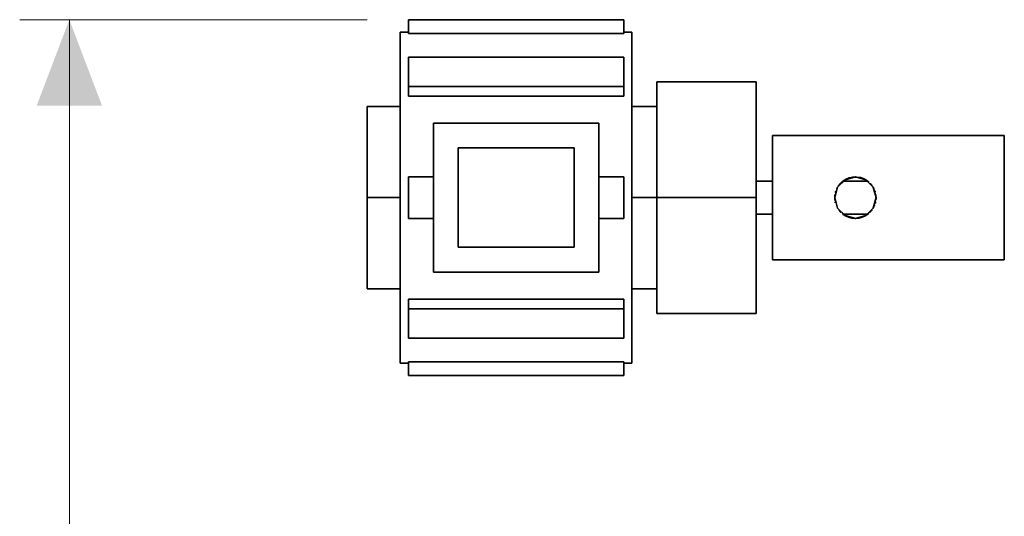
# Model space of a CAD drawing. Header units: millimetres. Extents: x 0 to 420, y 0 to 297.
# Tile 5 of 8: x 105 to 135, y 219 to 234. Entities that reach past the tile are written whole.
import ezdxf

# ---------------------------------------------------------------- set-up
doc = ezdxf.new("R2010")
doc.units = ezdxf.units.MM
doc.layers.add('DIM', color=7, linetype='Continuous', lineweight=18, true_color=0x1e5aa0)
doc.layers.add('OUTLINE', color=7, linetype='Continuous', lineweight=35, true_color=0x141414)

msp = doc.modelspace()

# ---------------------------------------------------------------- hatches: boundary and pattern name
at = {"layer": 'DIM'}
msp.add_hatch(color=7, dxfattribs=at).paths.add_polyline_path([(106.375, 233.5), (105.387, 230.9), (107.363, 230.9)])

# ---------------------------------------------------------------- linework, layer by layer
for points in [[(115.375, 233.5), (104.875, 233.5)], [(106.375, 166.5), (106.375, 233.5)]]:
    msp.add_lwpolyline(points, dxfattribs=at)
at = {"layer": 'OUTLINE'}
for points in [[(116.625, 233.086), (116.625, 233.5)], [(116.625, 233.5), (123.125, 233.5)], [(123.125, 233.086), (123.125, 233.5)], [(116.375, 233.125), (116.375, 232.292), (116.375, 231.458), (116.375, 230.625), (116.375, 229.792), (116.375, 228.958), (116.375, 228.125)], [(116.375, 233.125), (116.625, 233.125)], [(116.625, 233.086), (123.125, 233.086)], [(123.125, 233.125), (123.375, 233.125)], [(123.375, 233.125), (123.375, 232.292), (123.375, 231.458), (123.375, 230.625), (123.375, 229.792), (123.375, 228.958), (123.375, 228.125)], [(116.625, 231.484), (116.625, 232.368)], [(116.625, 232.368), (123.125, 232.368)], [(123.125, 231.484), (123.125, 232.368)], [(116.625, 231.191), (116.625, 231.484)], [(116.625, 231.484), (123.125, 231.484)], [(123.125, 231.191), (123.125, 231.484)], [(124.125, 228.125), (124.125, 231.625)], [(127.125, 231.625), (124.125, 231.625)], [(127.125, 228.125), (127.125, 231.625)], [(116.625, 231.191), (123.125, 231.191)], [(115.375, 230.875), (115.375, 230.417), (115.375, 229.958), (115.375, 229.5), (115.375, 229.042), (115.375, 228.583), (115.375, 228.125)], [(115.375, 230.875), (116.375, 230.875)], [(123.375, 230.875), (124.125, 230.875)], [(117.375, 225.875), (117.375, 230.375)], [(117.375, 230.375), (122.375, 230.375)], [(122.375, 225.875), (122.375, 230.375)], [(127.625, 230), (127.625, 229.688), (127.625, 229.375), (127.625, 229.062), (127.625, 228.75), (127.625, 228.438), (127.625, 228.125)], [(127.625, 230), (134.625, 230)], [(134.625, 230), (134.625, 229.688), (134.625, 229.375), (134.625, 229.062), (134.625, 228.75), (134.625, 228.438), (134.625, 228.125)], [(121.625, 229.625), (118.125, 229.625)], [(118.125, 226.625), (118.125, 229.625)], [(121.625, 226.625), (121.625, 229.625)], [(116.625, 227.5), (116.625, 228.75)], [(116.625, 228.75), (117.375, 228.75)], [(122.375, 228.75), (123.125, 228.75)], [(123.125, 227.5), (123.125, 228.75)], [(127.125, 228.625), (127.625, 228.625)], [(130.75, 228.125), (130.666, 228.438), (130.437, 228.666), (130.125, 228.75), (129.812, 228.666), (129.584, 228.438), (129.5, 228.125)], [(129.645, 228.525), (129.639, 228.518), (129.634, 228.512), (129.629, 228.505), (129.623, 228.498), (129.618, 228.491), (129.613, 228.484)], [(129.613, 228.484), (129.613, 228.484), (129.613, 228.484), (129.613, 228.484), (129.613, 228.484), (129.613, 228.484), (129.613, 228.484)], [(129.667, 228.55), (129.667, 228.55), (129.666, 228.549), (129.666, 228.549), (129.666, 228.549), (129.665, 228.549), (129.665, 228.548)], [(129.669, 228.553), (129.669, 228.553), (129.669, 228.553), (129.669, 228.553), (129.669, 228.553), (129.669, 228.553), (129.669, 228.553)], [(129.708, 228.59), (129.701, 228.585), (129.695, 228.579), (129.689, 228.573), (129.683, 228.567), (129.677, 228.561), (129.671, 228.555)], [(129.711, 228.593), (129.71, 228.592), (129.71, 228.592), (129.709, 228.592), (129.709, 228.591), (129.708, 228.591), (129.708, 228.59)], [(129.711, 228.594), (129.711, 228.594), (129.711, 228.594), (129.711, 228.594), (129.711, 228.594), (129.711, 228.594), (129.711, 228.594)], [(129.713, 228.595), (129.713, 228.595), (129.713, 228.595), (129.713, 228.595), (129.713, 228.595), (129.713, 228.595), (129.713, 228.595)], [(129.713, 228.595), (129.713, 228.595), (129.713, 228.595), (129.713, 228.595), (129.713, 228.595), (129.713, 228.595), (129.713, 228.595)], [(129.716, 228.598), (129.716, 228.598), (129.716, 228.598), (129.716, 228.598), (129.716, 228.598), (129.716, 228.598), (129.716, 228.598)], [(129.722, 228.603), (129.722, 228.603), (129.722, 228.603), (129.722, 228.603), (129.722, 228.603), (129.722, 228.603), (129.722, 228.603)], [(129.738, 228.616), (129.736, 228.614), (129.734, 228.612), (129.732, 228.611), (129.73, 228.609), (129.728, 228.608), (129.726, 228.606)], [(129.75, 228.625), (129.75, 228.625), (129.75, 228.625), (129.75, 228.625), (129.75, 228.625), (129.75, 228.625), (129.75, 228.625)], [(129.75, 228.625), (130.5, 228.625)], [(129.751, 228.626), (129.751, 228.626), (129.751, 228.626), (129.751, 228.626), (129.751, 228.626), (129.751, 228.626), (129.751, 228.626)], [(129.752, 228.627), (129.752, 228.627), (129.752, 228.627), (129.752, 228.627), (129.752, 228.627), (129.752, 228.627), (129.752, 228.627)], [(129.781, 228.647), (129.776, 228.644), (129.771, 228.64), (129.767, 228.637), (129.762, 228.634), (129.758, 228.631), (129.753, 228.628)], [(129.807, 228.663), (129.803, 228.661), (129.799, 228.658), (129.795, 228.656), (129.791, 228.653), (129.786, 228.65), (129.782, 228.648)], [(129.796, 228.657), (129.796, 228.657), (129.796, 228.657), (129.796, 228.657), (129.796, 228.657), (129.796, 228.657), (129.796, 228.657)], [(129.8, 228.659), (129.799, 228.659), (129.799, 228.658), (129.798, 228.658), (129.798, 228.657), (129.797, 228.657), (129.797, 228.657)], [(129.812, 228.666), (129.812, 228.666), (129.812, 228.666), (129.811, 228.666), (129.811, 228.665), (129.811, 228.665), (129.81, 228.665)], [(129.817, 228.669), (129.816, 228.669), (129.815, 228.668), (129.814, 228.667), (129.813, 228.667), (129.812, 228.666), (129.811, 228.665)], [(129.815, 228.668), (129.815, 228.668), (129.815, 228.668), (129.815, 228.668), (129.815, 228.668), (129.815, 228.668), (129.815, 228.668)], [(129.825, 228.673), (129.824, 228.673), (129.824, 228.673), (129.823, 228.672), (129.822, 228.672), (129.822, 228.671), (129.821, 228.671)], [(129.822, 228.672), (129.822, 228.672), (129.822, 228.672), (129.822, 228.672), (129.822, 228.672), (129.822, 228.672), (129.822, 228.672)], [(129.827, 228.674), (129.826, 228.674), (129.826, 228.674), (129.826, 228.674), (129.825, 228.673), (129.825, 228.673), (129.824, 228.673)], [(129.828, 228.675), (129.828, 228.675), (129.828, 228.675), (129.827, 228.675), (129.827, 228.675), (129.827, 228.674), (129.827, 228.674)], [(130.486, 228.635), (130.386, 228.693), (130.277, 228.731), (130.163, 228.749), (130.047, 228.745), (129.934, 228.72), (129.828, 228.675)], [(130.428, 228.671), (130.435, 228.668), (130.441, 228.664), (130.447, 228.66), (130.454, 228.657), (130.46, 228.653), (130.466, 228.649)], [(130.481, 228.639), (130.478, 228.641), (130.475, 228.643), (130.472, 228.645), (130.469, 228.647), (130.466, 228.649), (130.463, 228.651)], [(130.474, 228.644), (130.479, 228.64), (130.485, 228.636), (130.49, 228.632), (130.496, 228.628), (130.501, 228.624), (130.506, 228.62)], [(130.5, 228.625), (130.497, 228.627), (130.494, 228.629), (130.491, 228.631), (130.488, 228.634), (130.485, 228.636), (130.482, 228.638)], [(130.507, 228.62), (130.507, 228.62), (130.507, 228.62), (130.507, 228.62), (130.507, 228.62), (130.507, 228.62), (130.507, 228.62)], [(130.507, 228.619), (130.507, 228.619), (130.507, 228.619), (130.507, 228.619), (130.507, 228.619), (130.507, 228.619), (130.507, 228.619)], [(130.512, 228.616), (130.515, 228.614), (130.517, 228.612), (130.52, 228.609), (130.523, 228.607), (130.525, 228.605), (130.528, 228.603)], [(130.531, 228.6), (130.531, 228.6), (130.531, 228.6), (130.531, 228.6), (130.531, 228.6), (130.531, 228.6), (130.531, 228.6)], [(130.532, 228.6), (130.532, 228.6), (130.532, 228.6), (130.532, 228.6), (130.532, 228.6), (130.532, 228.6), (130.532, 228.6)], [(130.534, 228.598), (130.534, 228.598), (130.534, 228.598), (130.534, 228.598), (130.534, 228.598), (130.534, 228.598), (130.534, 228.598)], [(130.566, 228.568), (130.566, 228.568), (130.566, 228.568), (130.566, 228.568), (130.566, 228.568), (130.566, 228.568), (130.566, 228.568)], [(130.587, 228.545), (130.588, 228.545), (130.588, 228.545), (130.588, 228.545), (130.588, 228.545), (130.588, 228.544), (130.588, 228.544)], [(130.589, 228.544), (130.589, 228.544), (130.589, 228.544), (130.589, 228.544), (130.589, 228.544), (130.589, 228.544), (130.589, 228.544)], [(130.605, 228.525), (130.609, 228.52), (130.613, 228.516), (130.617, 228.511), (130.62, 228.506), (130.624, 228.501), (130.628, 228.497)], [(130.628, 228.496), (130.628, 228.496), (130.628, 228.496), (130.628, 228.496), (130.628, 228.496), (130.628, 228.496), (130.628, 228.496)], [(130.628, 228.495), (130.628, 228.495), (130.628, 228.495), (130.628, 228.495), (130.628, 228.495), (130.628, 228.495), (130.628, 228.495)], [(130.629, 228.495), (130.629, 228.495), (130.629, 228.495), (130.629, 228.495), (130.629, 228.495), (130.629, 228.495), (130.629, 228.495)], [(130.629, 228.495), (130.629, 228.495), (130.629, 228.495), (130.629, 228.495), (130.629, 228.495), (130.629, 228.495), (130.629, 228.495)], [(130.629, 228.494), (130.629, 228.494), (130.629, 228.494), (130.629, 228.494), (130.629, 228.494), (130.629, 228.494), (130.629, 228.494)], [(130.63, 228.494), (130.63, 228.494), (130.63, 228.494), (130.63, 228.494), (130.63, 228.494), (130.63, 228.494), (130.63, 228.494)], [(130.63, 228.493), (130.63, 228.493), (130.631, 228.492), (130.631, 228.492), (130.631, 228.491), (130.632, 228.491), (130.632, 228.49)], [(129.507, 228.219), (129.506, 228.213), (129.505, 228.208), (129.505, 228.202), (129.504, 228.197), (129.504, 228.191), (129.503, 228.186)], [(129.511, 228.244), (129.511, 228.244), (129.511, 228.244), (129.511, 228.244), (129.511, 228.244), (129.511, 228.244), (129.511, 228.244)], [(129.531, 228.318), (129.529, 228.312), (129.526, 228.305), (129.524, 228.298), (129.522, 228.291), (129.521, 228.284), (129.519, 228.277)], [(129.556, 228.383), (129.556, 228.383), (129.556, 228.383), (129.556, 228.382), (129.555, 228.382), (129.555, 228.382), (129.555, 228.382)], [(129.555, 228.38), (129.555, 228.38), (129.555, 228.38), (129.555, 228.38), (129.555, 228.38), (129.555, 228.38), (129.555, 228.38)], [(129.578, 228.428), (129.574, 228.421), (129.571, 228.414), (129.567, 228.406), (129.563, 228.399), (129.56, 228.391), (129.556, 228.384)], [(130.668, 228.434), (130.668, 228.434), (130.668, 228.434), (130.668, 228.434), (130.668, 228.434), (130.668, 228.434), (130.668, 228.434)], [(130.668, 228.434), (130.668, 228.434), (130.668, 228.434), (130.668, 228.434), (130.668, 228.434), (130.668, 228.434), (130.668, 228.434)], [(130.669, 228.433), (130.669, 228.433), (130.669, 228.433), (130.669, 228.433), (130.669, 228.433), (130.669, 228.433), (130.669, 228.433)], [(130.67, 228.43), (130.674, 228.424), (130.677, 228.417), (130.681, 228.411), (130.684, 228.405), (130.687, 228.398), (130.69, 228.392)], [(130.716, 228.328), (130.719, 228.32), (130.722, 228.311), (130.724, 228.302), (130.727, 228.294), (130.729, 228.285), (130.732, 228.276)], [(130.743, 228.221), (130.744, 228.214), (130.745, 228.206), (130.746, 228.199), (130.746, 228.192), (130.747, 228.185), (130.748, 228.178)], [(116.375, 228.125), (115.375, 228.125)], [(115.375, 228.125), (115.375, 227.667), (115.375, 227.208), (115.375, 226.75), (115.375, 226.292), (115.375, 225.833), (115.375, 225.375)], [(116.375, 228.125), (116.375, 227.292), (116.375, 226.458), (116.375, 225.625), (116.375, 224.792), (116.375, 223.958), (116.375, 223.125)], [(124.125, 228.125), (123.375, 228.125)], [(123.375, 228.125), (123.375, 227.292), (123.375, 226.458), (123.375, 225.625), (123.375, 224.792), (123.375, 223.958), (123.375, 223.125)], [(124.125, 224.625), (124.125, 228.125)], [(127.125, 228.125), (124.125, 228.125)], [(127.125, 224.625), (127.125, 228.125)], [(127.625, 228.125), (127.625, 227.812), (127.625, 227.5), (127.625, 227.188), (127.625, 226.875), (127.625, 226.562), (127.625, 226.25)], [(129.5, 228.125), (129.584, 227.812), (129.812, 227.584), (130.125, 227.5), (130.437, 227.584), (130.666, 227.812), (130.75, 228.125)], [(129.5, 228.125), (129.5, 228.11), (129.501, 228.095), (129.502, 228.08), (129.503, 228.065), (129.505, 228.05), (129.506, 228.035)], [(129.501, 228.163), (129.501, 228.163), (129.501, 228.163), (129.501, 228.163), (129.501, 228.163), (129.501, 228.163), (129.501, 228.163)], [(129.501, 228.161), (129.501, 228.161), (129.501, 228.161), (129.501, 228.161), (129.501, 228.161), (129.501, 228.16), (129.501, 228.16)], [(129.501, 228.16), (129.501, 228.16), (129.501, 228.159), (129.501, 228.159), (129.501, 228.159), (129.501, 228.158), (129.501, 228.158)], [(129.501, 228.158), (129.501, 228.158), (129.501, 228.158), (129.501, 228.158), (129.501, 228.158), (129.501, 228.158), (129.501, 228.158)], [(129.502, 228.18), (129.502, 228.179), (129.502, 228.178), (129.502, 228.177), (129.502, 228.177), (129.502, 228.176), (129.502, 228.175)], [(129.502, 228.175), (129.502, 228.175), (129.502, 228.175), (129.502, 228.175), (129.502, 228.175), (129.502, 228.175), (129.502, 228.175)], [(129.514, 227.995), (129.514, 227.992), (129.515, 227.988), (129.516, 227.984), (129.517, 227.98), (129.518, 227.976), (129.519, 227.973)], [(130.708, 227.9), (130.708, 227.899), (130.707, 227.898), (130.707, 227.898), (130.707, 227.897), (130.707, 227.896), (130.706, 227.896)], [(130.706, 227.896), (130.706, 227.896), (130.706, 227.896), (130.706, 227.896), (130.706, 227.896), (130.706, 227.896), (130.706, 227.896)], [(130.721, 227.938), (130.721, 227.938), (130.721, 227.938), (130.721, 227.938), (130.721, 227.938), (130.721, 227.938), (130.721, 227.938)], [(130.721, 227.936), (130.721, 227.936), (130.721, 227.936), (130.721, 227.936), (130.721, 227.936), (130.721, 227.936), (130.721, 227.936)], [(130.721, 227.936), (130.721, 227.936), (130.721, 227.936), (130.721, 227.936), (130.721, 227.936), (130.721, 227.936), (130.721, 227.936)], [(130.722, 227.939), (130.722, 227.939), (130.722, 227.939), (130.722, 227.939), (130.722, 227.939), (130.722, 227.939), (130.722, 227.939)], [(130.723, 227.945), (130.723, 227.945), (130.723, 227.945), (130.723, 227.945), (130.723, 227.945), (130.723, 227.945), (130.723, 227.945)], [(130.723, 227.944), (130.723, 227.944), (130.723, 227.944), (130.723, 227.944), (130.723, 227.944), (130.723, 227.944), (130.723, 227.944)], [(130.723, 227.943), (130.723, 227.943), (130.723, 227.943), (130.723, 227.943), (130.723, 227.943), (130.723, 227.943), (130.723, 227.943)], [(130.724, 227.948), (130.724, 227.948), (130.724, 227.948), (130.724, 227.948), (130.724, 227.948), (130.724, 227.948), (130.724, 227.948)], [(130.724, 227.947), (130.724, 227.947), (130.724, 227.947), (130.724, 227.947), (130.724, 227.947), (130.724, 227.947), (130.724, 227.947)], [(130.724, 227.947), (130.724, 227.947), (130.724, 227.947), (130.724, 227.947), (130.724, 227.947), (130.724, 227.947), (130.724, 227.947)], [(130.724, 227.946), (130.724, 227.946), (130.724, 227.946), (130.724, 227.946), (130.724, 227.946), (130.724, 227.946), (130.724, 227.946)], [(130.724, 227.945), (130.724, 227.945), (130.724, 227.945), (130.724, 227.945), (130.724, 227.945), (130.724, 227.945), (130.724, 227.945)], [(130.739, 228.006), (130.737, 227.997), (130.735, 227.989), (130.733, 227.98), (130.731, 227.971), (130.729, 227.963), (130.726, 227.954)], [(130.726, 227.954), (130.726, 227.954), (130.726, 227.954), (130.726, 227.954), (130.726, 227.954), (130.726, 227.954), (130.726, 227.954)], [(130.726, 227.953), (130.726, 227.953), (130.726, 227.953), (130.726, 227.953), (130.726, 227.953), (130.726, 227.953), (130.726, 227.953)], [(130.744, 228.037), (130.744, 228.037), (130.744, 228.037), (130.744, 228.037), (130.744, 228.037), (130.744, 228.037), (130.744, 228.037)], [(130.744, 228.036), (130.744, 228.036), (130.744, 228.036), (130.744, 228.036), (130.744, 228.036), (130.744, 228.036), (130.744, 228.036)], [(130.745, 228.05), (130.745, 228.05), (130.745, 228.05), (130.745, 228.05), (130.745, 228.05), (130.745, 228.05), (130.745, 228.05)], [(130.745, 228.047), (130.745, 228.047), (130.745, 228.047), (130.745, 228.047), (130.745, 228.047), (130.745, 228.047), (130.745, 228.047)], [(130.746, 228.058), (130.746, 228.058), (130.746, 228.058), (130.746, 228.058), (130.746, 228.058), (130.746, 228.058), (130.746, 228.058)], [(130.746, 228.058), (130.746, 228.058), (130.746, 228.058), (130.746, 228.058), (130.746, 228.058), (130.746, 228.058), (130.746, 228.058)], [(130.746, 228.057), (130.746, 228.057), (130.746, 228.057), (130.746, 228.057), (130.746, 228.057), (130.746, 228.057), (130.746, 228.057)], [(130.746, 228.055), (130.746, 228.055), (130.746, 228.055), (130.746, 228.055), (130.746, 228.055), (130.746, 228.055), (130.746, 228.055)], [(130.746, 228.054), (130.746, 228.054), (130.746, 228.054), (130.746, 228.054), (130.746, 228.054), (130.746, 228.054), (130.746, 228.054)], [(130.746, 228.052), (130.746, 228.052), (130.746, 228.052), (130.746, 228.052), (130.746, 228.052), (130.746, 228.052), (130.746, 228.052)], [(130.746, 228.051), (130.746, 228.051), (130.746, 228.051), (130.746, 228.051), (130.746, 228.051), (130.746, 228.051), (130.746, 228.051)], [(130.75, 228.125), (130.75, 228.115), (130.75, 228.104), (130.749, 228.094), (130.749, 228.084), (130.748, 228.074), (130.747, 228.064)], [(130.747, 228.062), (130.747, 228.062), (130.747, 228.062), (130.747, 228.062), (130.747, 228.062), (130.747, 228.062), (130.747, 228.062)], [(130.747, 228.062), (130.747, 228.062), (130.747, 228.062), (130.747, 228.062), (130.747, 228.062), (130.747, 228.062), (130.747, 228.062)], [(130.747, 228.062), (130.747, 228.062), (130.747, 228.062), (130.747, 228.062), (130.747, 228.062), (130.747, 228.062), (130.747, 228.062)], [(130.748, 228.178), (130.748, 228.178), (130.748, 228.178), (130.748, 228.178), (130.748, 228.178), (130.748, 228.178), (130.748, 228.178)], [(130.748, 228.176), (130.748, 228.176), (130.748, 228.176), (130.748, 228.176), (130.748, 228.176), (130.748, 228.176), (130.748, 228.176)], [(130.748, 228.174), (130.748, 228.174), (130.748, 228.174), (130.748, 228.174), (130.748, 228.174), (130.748, 228.174), (130.748, 228.174)], [(130.748, 228.173), (130.748, 228.173), (130.748, 228.173), (130.748, 228.173), (130.748, 228.173), (130.748, 228.173), (130.748, 228.173)], [(130.748, 228.171), (130.748, 228.171), (130.748, 228.171), (130.748, 228.171), (130.748, 228.171), (130.748, 228.171), (130.748, 228.171)], [(130.748, 228.169), (130.748, 228.169), (130.748, 228.169), (130.748, 228.169), (130.748, 228.169), (130.748, 228.169), (130.748, 228.169)], [(130.749, 228.168), (130.749, 228.168), (130.749, 228.168), (130.749, 228.168), (130.749, 228.168), (130.749, 228.168), (130.749, 228.168)], [(134.625, 228.125), (134.625, 227.812), (134.625, 227.5), (134.625, 227.188), (134.625, 226.875), (134.625, 226.562), (134.625, 226.25)], [(127.125, 227.625), (127.625, 227.625)], [(129.586, 227.808), (129.586, 227.808), (129.586, 227.808), (129.586, 227.808), (129.586, 227.808), (129.586, 227.808), (129.586, 227.808)], [(129.602, 227.783), (129.602, 227.783), (129.602, 227.783), (129.602, 227.783), (129.602, 227.783), (129.602, 227.783), (129.602, 227.783)], [(129.624, 227.751), (129.627, 227.747), (129.63, 227.743), (129.634, 227.739), (129.637, 227.735), (129.64, 227.731), (129.644, 227.726)], [(129.647, 227.722), (129.647, 227.722), (129.647, 227.722), (129.648, 227.721), (129.648, 227.721), (129.648, 227.721), (129.649, 227.72)], [(129.649, 227.72), (129.649, 227.72), (129.649, 227.72), (129.649, 227.72), (129.649, 227.72), (129.649, 227.72), (129.649, 227.72)], [(129.649, 227.72), (129.649, 227.72), (129.649, 227.72), (129.649, 227.72), (129.649, 227.72), (129.649, 227.72), (129.649, 227.72)], [(129.649, 227.72), (129.649, 227.72), (129.649, 227.72), (129.649, 227.72), (129.649, 227.72), (129.649, 227.72), (129.649, 227.72)], [(129.664, 227.702), (129.668, 227.699), (129.672, 227.695), (129.676, 227.691), (129.679, 227.687), (129.683, 227.683), (129.687, 227.679)], [(129.723, 227.646), (129.74, 227.633), (129.757, 227.62), (129.774, 227.608), (129.792, 227.596), (129.81, 227.585), (129.828, 227.575)], [(129.776, 227.606), (129.772, 227.609), (129.767, 227.612), (129.763, 227.615), (129.759, 227.619), (129.754, 227.622), (129.75, 227.625)], [(129.75, 227.625), (130.5, 227.625)], [(129.764, 227.614), (129.764, 227.614), (129.764, 227.614), (129.764, 227.614), (129.764, 227.614), (129.764, 227.614), (129.764, 227.614)], [(129.765, 227.614), (129.773, 227.608), (129.782, 227.603), (129.79, 227.597), (129.799, 227.592), (129.808, 227.586), (129.817, 227.581)], [(129.801, 227.59), (129.801, 227.59), (129.801, 227.59), (129.801, 227.59), (129.801, 227.59), (129.801, 227.59), (129.801, 227.59)], [(129.812, 227.584), (129.811, 227.585), (129.809, 227.585), (129.808, 227.586), (129.807, 227.587), (129.806, 227.587), (129.805, 227.588)], [(130.444, 227.588), (130.444, 227.587), (130.443, 227.587), (130.442, 227.586), (130.441, 227.586), (130.44, 227.585), (130.439, 227.585)], [(130.443, 227.587), (130.447, 227.589), (130.451, 227.592), (130.455, 227.594), (130.459, 227.597), (130.463, 227.599), (130.467, 227.602)], [(130.45, 227.591), (130.451, 227.591), (130.451, 227.592), (130.452, 227.592), (130.452, 227.593), (130.453, 227.593), (130.453, 227.593)], [(130.454, 227.593), (130.454, 227.593), (130.454, 227.593), (130.454, 227.593), (130.454, 227.593), (130.454, 227.593), (130.454, 227.593)], [(130.458, 227.596), (130.458, 227.596), (130.458, 227.596), (130.458, 227.596), (130.458, 227.596), (130.458, 227.596), (130.458, 227.596)], [(130.459, 227.596), (130.459, 227.596), (130.459, 227.596), (130.459, 227.596), (130.459, 227.596), (130.459, 227.596), (130.459, 227.596)], [(130.461, 227.598), (130.461, 227.598), (130.461, 227.598), (130.461, 227.598), (130.461, 227.598), (130.461, 227.598), (130.461, 227.598)], [(130.463, 227.599), (130.463, 227.599), (130.463, 227.599), (130.463, 227.599), (130.463, 227.599), (130.463, 227.599), (130.463, 227.599)], [(130.463, 227.599), (130.463, 227.599), (130.463, 227.599), (130.463, 227.599), (130.463, 227.599), (130.463, 227.599), (130.463, 227.599)], [(130.464, 227.6), (130.464, 227.6), (130.464, 227.6), (130.464, 227.6), (130.464, 227.6), (130.464, 227.6), (130.464, 227.6)], [(130.465, 227.6), (130.465, 227.6), (130.465, 227.6), (130.465, 227.6), (130.465, 227.6), (130.465, 227.6), (130.465, 227.6)], [(130.466, 227.601), (130.466, 227.601), (130.466, 227.601), (130.466, 227.601), (130.466, 227.601), (130.466, 227.601), (130.466, 227.601)], [(130.467, 227.602), (130.467, 227.602), (130.467, 227.602), (130.467, 227.602), (130.467, 227.602), (130.467, 227.602), (130.467, 227.602)], [(130.467, 227.602), (130.467, 227.602), (130.467, 227.602), (130.467, 227.602), (130.467, 227.602), (130.467, 227.602), (130.467, 227.602)], [(130.496, 227.622), (130.491, 227.618), (130.487, 227.615), (130.482, 227.612), (130.478, 227.609), (130.473, 227.606), (130.469, 227.603)], [(130.469, 227.603), (130.471, 227.605), (130.473, 227.606), (130.475, 227.607), (130.476, 227.608), (130.478, 227.609), (130.48, 227.61)], [(130.48, 227.611), (130.48, 227.611), (130.48, 227.611), (130.48, 227.611), (130.48, 227.611), (130.48, 227.611), (130.48, 227.611)], [(130.494, 227.62), (130.494, 227.621), (130.495, 227.621), (130.495, 227.621), (130.496, 227.622), (130.496, 227.622), (130.497, 227.622)], [(130.498, 227.623), (130.498, 227.623), (130.498, 227.623), (130.498, 227.623), (130.498, 227.623), (130.498, 227.623), (130.498, 227.623)], [(130.499, 227.624), (130.499, 227.624), (130.499, 227.624), (130.499, 227.624), (130.499, 227.624), (130.499, 227.624), (130.499, 227.624)], [(130.5, 227.625), (130.5, 227.625), (130.5, 227.625), (130.5, 227.625), (130.5, 227.625), (130.5, 227.625), (130.5, 227.625)], [(130.523, 227.643), (130.52, 227.641), (130.517, 227.638), (130.514, 227.636), (130.511, 227.633), (130.508, 227.631), (130.504, 227.628)], [(130.504, 227.628), (130.504, 227.628), (130.504, 227.628), (130.504, 227.628), (130.504, 227.628), (130.504, 227.628), (130.504, 227.628)], [(130.579, 227.696), (130.576, 227.692), (130.572, 227.689), (130.569, 227.685), (130.566, 227.682), (130.562, 227.678), (130.559, 227.675)], [(130.59, 227.707), (130.59, 227.707), (130.59, 227.707), (130.59, 227.707), (130.59, 227.707), (130.59, 227.707), (130.59, 227.707)], [(130.591, 227.709), (130.591, 227.709), (130.591, 227.709), (130.591, 227.709), (130.591, 227.709), (130.591, 227.709), (130.591, 227.709)], [(130.593, 227.711), (130.593, 227.711), (130.593, 227.711), (130.593, 227.711), (130.593, 227.711), (130.593, 227.711), (130.593, 227.711)], [(130.596, 227.714), (130.596, 227.714), (130.596, 227.714), (130.596, 227.714), (130.596, 227.714), (130.596, 227.714), (130.596, 227.714)], [(130.597, 227.715), (130.597, 227.715), (130.597, 227.715), (130.597, 227.715), (130.597, 227.715), (130.597, 227.715), (130.597, 227.715)], [(130.597, 227.715), (130.597, 227.715), (130.597, 227.715), (130.597, 227.715), (130.597, 227.715), (130.597, 227.715), (130.597, 227.715)], [(130.598, 227.716), (130.598, 227.716), (130.598, 227.716), (130.598, 227.716), (130.598, 227.716), (130.598, 227.716), (130.598, 227.716)], [(130.598, 227.716), (130.598, 227.716), (130.598, 227.716), (130.598, 227.716), (130.598, 227.716), (130.598, 227.716), (130.598, 227.716)], [(130.599, 227.718), (130.599, 227.718), (130.599, 227.718), (130.599, 227.718), (130.599, 227.718), (130.599, 227.718), (130.599, 227.718)], [(130.599, 227.718), (130.599, 227.718), (130.599, 227.718), (130.599, 227.718), (130.599, 227.718), (130.599, 227.718), (130.599, 227.718)], [(130.6, 227.719), (130.6, 227.719), (130.6, 227.719), (130.6, 227.719), (130.6, 227.719), (130.6, 227.719), (130.6, 227.719)], [(130.601, 227.72), (130.601, 227.72), (130.601, 227.72), (130.601, 227.72), (130.601, 227.72), (130.601, 227.72), (130.601, 227.72)], [(130.602, 227.721), (130.602, 227.721), (130.602, 227.721), (130.602, 227.721), (130.602, 227.721), (130.602, 227.721), (130.602, 227.721)], [(130.603, 227.722), (130.603, 227.722), (130.603, 227.722), (130.603, 227.722), (130.603, 227.722), (130.603, 227.722), (130.603, 227.722)], [(130.603, 227.722), (130.603, 227.722), (130.603, 227.722), (130.603, 227.722), (130.603, 227.722), (130.603, 227.722), (130.603, 227.722)], [(130.605, 227.724), (130.605, 227.724), (130.605, 227.724), (130.605, 227.724), (130.605, 227.724), (130.605, 227.724), (130.605, 227.724)], [(130.625, 227.751), (130.622, 227.746), (130.619, 227.742), (130.616, 227.738), (130.612, 227.734), (130.609, 227.73), (130.606, 227.726)], [(130.651, 227.788), (130.651, 227.788), (130.651, 227.788), (130.651, 227.788), (130.651, 227.788), (130.651, 227.788), (130.651, 227.788)], [(130.653, 227.791), (130.653, 227.791), (130.653, 227.791), (130.653, 227.791), (130.653, 227.791), (130.653, 227.791), (130.653, 227.791)], [(130.654, 227.793), (130.654, 227.793), (130.654, 227.793), (130.654, 227.793), (130.654, 227.793), (130.654, 227.793), (130.654, 227.793)], [(130.654, 227.792), (130.654, 227.792), (130.654, 227.792), (130.654, 227.792), (130.654, 227.792), (130.654, 227.792), (130.654, 227.792)], [(130.654, 227.792), (130.654, 227.792), (130.654, 227.792), (130.654, 227.792), (130.654, 227.792), (130.654, 227.792), (130.654, 227.792)], [(130.655, 227.794), (130.655, 227.794), (130.655, 227.794), (130.655, 227.794), (130.655, 227.794), (130.655, 227.794), (130.655, 227.794)], [(130.655, 227.794), (130.655, 227.794), (130.655, 227.794), (130.655, 227.794), (130.655, 227.794), (130.655, 227.794), (130.655, 227.794)], [(130.655, 227.793), (130.655, 227.793), (130.655, 227.793), (130.655, 227.793), (130.655, 227.793), (130.655, 227.793), (130.655, 227.793)], [(130.656, 227.795), (130.656, 227.795), (130.656, 227.795), (130.656, 227.795), (130.656, 227.795), (130.656, 227.795), (130.656, 227.795)], [(130.657, 227.798), (130.657, 227.798), (130.657, 227.798), (130.657, 227.798), (130.657, 227.798), (130.657, 227.798), (130.657, 227.798)], [(130.657, 227.797), (130.657, 227.797), (130.657, 227.797), (130.657, 227.797), (130.657, 227.797), (130.657, 227.797), (130.657, 227.797)], [(130.658, 227.799), (130.658, 227.799), (130.658, 227.799), (130.658, 227.799), (130.658, 227.799), (130.658, 227.799), (130.658, 227.799)], [(130.66, 227.802), (130.66, 227.802), (130.66, 227.802), (130.66, 227.802), (130.66, 227.802), (130.66, 227.802), (130.66, 227.802)], [(130.661, 227.804), (130.661, 227.804), (130.661, 227.804), (130.661, 227.804), (130.661, 227.804), (130.661, 227.804), (130.661, 227.804)], [(130.661, 227.804), (130.661, 227.804), (130.661, 227.804), (130.661, 227.804), (130.661, 227.804), (130.661, 227.804), (130.661, 227.804)], [(130.661, 227.803), (130.661, 227.803), (130.661, 227.803), (130.661, 227.803), (130.661, 227.803), (130.661, 227.803), (130.661, 227.803)], [(130.662, 227.806), (130.662, 227.806), (130.662, 227.806), (130.662, 227.806), (130.662, 227.806), (130.662, 227.806), (130.662, 227.806)], [(130.662, 227.805), (130.662, 227.805), (130.662, 227.805), (130.662, 227.805), (130.662, 227.805), (130.662, 227.805), (130.662, 227.805)], [(130.662, 227.805), (130.662, 227.805), (130.662, 227.805), (130.662, 227.805), (130.662, 227.805), (130.662, 227.805), (130.662, 227.805)], [(130.663, 227.806), (130.663, 227.806), (130.663, 227.806), (130.663, 227.806), (130.663, 227.806), (130.663, 227.806), (130.663, 227.806)], [(130.663, 227.806), (130.663, 227.806), (130.663, 227.806), (130.663, 227.806), (130.663, 227.806), (130.663, 227.806), (130.663, 227.806)], [(130.666, 227.812), (130.665, 227.811), (130.665, 227.811), (130.665, 227.81), (130.665, 227.81), (130.664, 227.809), (130.664, 227.809)], [(130.664, 227.809), (130.664, 227.809), (130.664, 227.809), (130.664, 227.809), (130.664, 227.809), (130.664, 227.809), (130.664, 227.809)], [(130.664, 227.808), (130.664, 227.808), (130.664, 227.808), (130.664, 227.808), (130.664, 227.808), (130.664, 227.808), (130.664, 227.808)], [(130.667, 227.814), (130.667, 227.814), (130.667, 227.813), (130.667, 227.813), (130.667, 227.813), (130.667, 227.813), (130.667, 227.813)], [(130.677, 227.833), (130.677, 227.833), (130.677, 227.833), (130.677, 227.832), (130.677, 227.832), (130.677, 227.832), (130.677, 227.832)], [(130.679, 227.836), (130.679, 227.836), (130.679, 227.836), (130.679, 227.836), (130.679, 227.836), (130.679, 227.836), (130.679, 227.836)], [(130.68, 227.838), (130.68, 227.838), (130.68, 227.838), (130.68, 227.838), (130.68, 227.838), (130.68, 227.838), (130.68, 227.838)], [(130.68, 227.838), (130.68, 227.838), (130.68, 227.838), (130.68, 227.838), (130.68, 227.838), (130.68, 227.838), (130.68, 227.838)], [(130.68, 227.837), (130.68, 227.837), (130.68, 227.837), (130.68, 227.837), (130.68, 227.837), (130.68, 227.837), (130.68, 227.837)], [(130.682, 227.842), (130.682, 227.842), (130.682, 227.841), (130.681, 227.84), (130.681, 227.84), (130.681, 227.839), (130.681, 227.839)], [(130.681, 227.839), (130.681, 227.839), (130.681, 227.839), (130.681, 227.839), (130.681, 227.839), (130.681, 227.839), (130.681, 227.839)], [(130.683, 227.843), (130.683, 227.843), (130.683, 227.843), (130.683, 227.843), (130.683, 227.843), (130.683, 227.843), (130.683, 227.843)], [(130.687, 227.852), (130.687, 227.852), (130.687, 227.852), (130.687, 227.852), (130.687, 227.852), (130.687, 227.852), (130.687, 227.852)], [(130.688, 227.855), (130.688, 227.855), (130.688, 227.855), (130.688, 227.855), (130.688, 227.855), (130.688, 227.855), (130.688, 227.855)], [(130.689, 227.856), (130.689, 227.856), (130.689, 227.856), (130.689, 227.856), (130.689, 227.856), (130.689, 227.855), (130.689, 227.855)], [(116.625, 227.5), (117.375, 227.5)], [(122.375, 227.5), (123.125, 227.5)], [(129.824, 227.577), (129.823, 227.578), (129.822, 227.578), (129.821, 227.579), (129.82, 227.579), (129.819, 227.58), (129.819, 227.58)], [(129.827, 227.576), (129.827, 227.576), (129.827, 227.576), (129.827, 227.576), (129.827, 227.576), (129.827, 227.575), (129.827, 227.575)], [(129.828, 227.575), (129.828, 227.575), (129.828, 227.575), (129.827, 227.575), (129.827, 227.575), (129.827, 227.576), (129.827, 227.576)], [(129.828, 227.575), (129.922, 227.534), (130.022, 227.508), (130.125, 227.5), (130.228, 227.508), (130.328, 227.534), (130.422, 227.575)], [(130.424, 227.576), (130.424, 227.576), (130.423, 227.576), (130.423, 227.576), (130.423, 227.575), (130.422, 227.575), (130.422, 227.575)], [(130.422, 227.575), (130.422, 227.575), (130.422, 227.575), (130.423, 227.575), (130.423, 227.575), (130.423, 227.576), (130.423, 227.576)], [(130.424, 227.576), (130.424, 227.576), (130.424, 227.576), (130.424, 227.576), (130.425, 227.576), (130.425, 227.577), (130.425, 227.577)], [(130.426, 227.577), (130.426, 227.577), (130.426, 227.577), (130.425, 227.577), (130.425, 227.577), (130.425, 227.577), (130.424, 227.576)], [(130.425, 227.577), (130.426, 227.577), (130.426, 227.577), (130.427, 227.578), (130.428, 227.578), (130.428, 227.579), (130.429, 227.579)], [(130.434, 227.582), (130.433, 227.581), (130.431, 227.58), (130.43, 227.58), (130.429, 227.579), (130.428, 227.578), (130.426, 227.577)], [(130.427, 227.578), (130.427, 227.578), (130.427, 227.578), (130.427, 227.578), (130.427, 227.578), (130.427, 227.578), (130.427, 227.578)], [(130.427, 227.578), (130.427, 227.578), (130.427, 227.578), (130.427, 227.578), (130.427, 227.578), (130.427, 227.578), (130.427, 227.578)], [(130.428, 227.578), (130.428, 227.578), (130.428, 227.578), (130.428, 227.578), (130.428, 227.578), (130.428, 227.578), (130.428, 227.578)], [(130.432, 227.581), (130.433, 227.581), (130.435, 227.582), (130.436, 227.583), (130.437, 227.583), (130.438, 227.584), (130.439, 227.585)], [(130.435, 227.582), (130.435, 227.582), (130.435, 227.582), (130.435, 227.582), (130.435, 227.582), (130.435, 227.582), (130.435, 227.582)], [(130.438, 227.584), (130.438, 227.584), (130.438, 227.584), (130.439, 227.584), (130.439, 227.585), (130.439, 227.585), (130.44, 227.585)], [(121.625, 226.625), (118.125, 226.625)], [(127.625, 226.25), (134.625, 226.25)], [(117.375, 225.875), (122.375, 225.875)], [(115.375, 225.375), (116.375, 225.375)], [(123.375, 225.375), (124.125, 225.375)], [(116.625, 225.059), (123.125, 225.059)], [(116.625, 225.059), (116.625, 224.766)], [(123.125, 225.059), (123.125, 224.766)], [(116.625, 223.882), (116.625, 224.766)], [(116.625, 224.766), (123.125, 224.766)], [(123.125, 223.882), (123.125, 224.766)], [(127.125, 224.625), (124.125, 224.625)], [(116.625, 223.882), (123.125, 223.882)], [(116.375, 223.125), (116.625, 223.125)], [(116.625, 223.164), (123.125, 223.164)], [(116.625, 223.164), (116.625, 222.75)], [(123.125, 223.164), (123.125, 222.75)], [(123.125, 223.125), (123.375, 223.125)], [(116.625, 222.75), (123.125, 222.75)]]:
    msp.add_lwpolyline(points, dxfattribs=at)

doc.saveas('drawing.dxf')
